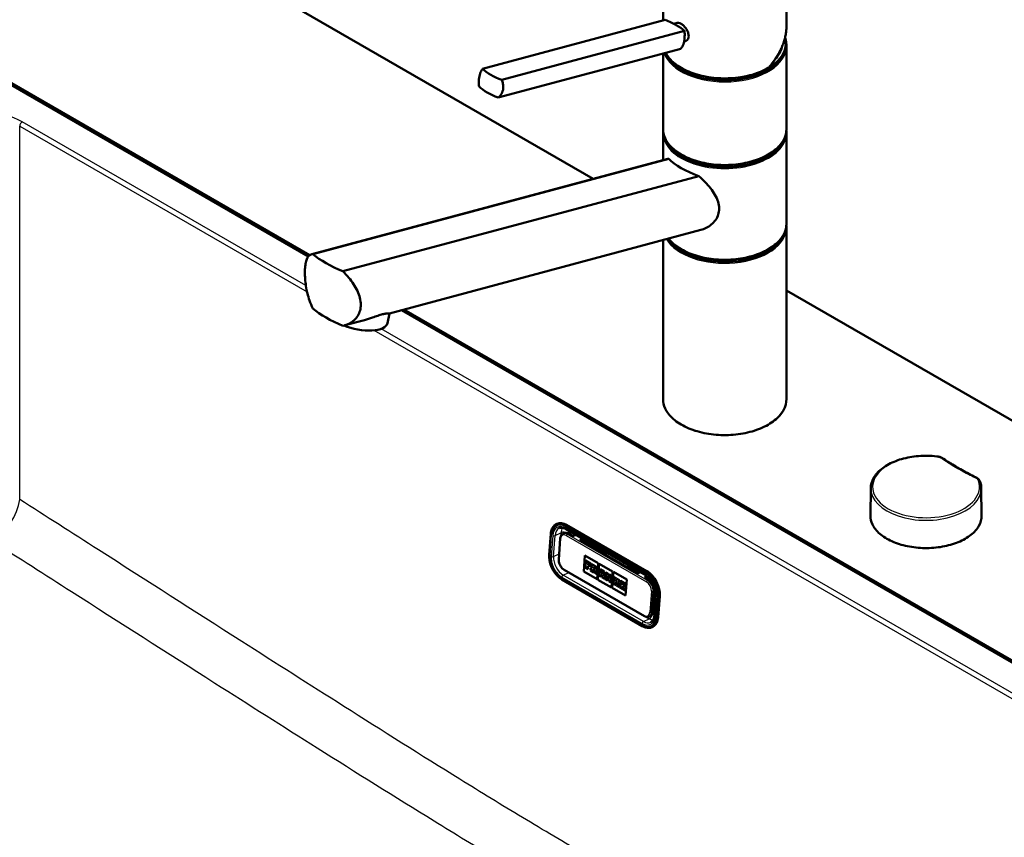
# Model space of a CAD drawing. Header units: millimetres. Extents: x 100 to 2000, y 93 to 2870.
# Tile 6 of 8: x 1158 to 1557, y 1591 to 1922. Entities that reach past the tile are written whole.
import ezdxf

# ---------------------------------------------------------------- set-up
doc = ezdxf.new("R2010")
doc.units = ezdxf.units.MM
doc.header["$LTSCALE"] = 10
doc.layers.add('Visible Edges(ISO)', color=7, linetype='Continuous', lineweight=50)
doc.layers.add('Visible Tangent Edges(ISO)', color=7, linetype='Continuous', lineweight=25)

msp = doc.modelspace()

# ---------------------------------------------------------------- linework, layer by layer
at = {"layer": 'Visible Edges(ISO)'}
for p, q in [((1141.5, 2001.34), (1390.65, 1857.5)), ((1418.95, 1921.64), (1418.95, 1936.54)), ((1468.95, 1919.5), (1468.95, 1936.54)), ((1345.9, 1902.06), (1419.86, 1921.88)), ((1423.39, 1920.31), (1424.72, 1920.67)), ((1353.64, 1897.59), (1427.61, 1917.41)), ((1352.18, 1890.43), (1426.14, 1910.25)), ((1427.46, 1913.12), (1427.98, 1913.26)), ((1468.7, 1911.64), (1468.7, 1912.45)), ((1468.95, 1877.75), (1468.95, 1911.23)), ((1418.95, 1877.75), (1418.95, 1908.33)), ((1275.34, 1826.09), (1154.94, 1895.6)), ((1155.29, 1896.21), (1275.89, 1826.59)), ((1418.95, 1865.08), (1418.95, 1876.12)), ((1468.95, 1839.38), (1468.95, 1876.12)), ((1420.9, 1865.6), (1276.73, 1826.97)), ((1421.28, 1865.67), (1277.18, 1827.06)), ((1289.32, 1820.05), (1433.42, 1858.66)), ((1434.27, 1836.8), (1308.15, 1803.01)), ((1468.95, 1768.34), (1468.95, 1837.74)), ((1418.95, 1768.34), (1418.95, 1832.7)), ((1468.95, 1812.29), (1848.61, 1593.09)), ((1307.34, 1799.02), (1308.16, 1803.01)), ((1666.18, 1600.44), (1313.04, 1804.32)), ((1314.01, 1804.58), (1666.53, 1601.05)), ((1298.05, 1800.3), (1290.1, 1798.17)), ((1503.08, 1732.18), (1502.96, 1721.03)), ((1547.84, 1732.18), (1547.96, 1721.03)), ((1375.73, 1717.63), (1375.98, 1717.75)), ((1379.55, 1715.64), (1412.08, 1696.86)), ((1412.44, 1698.54), (1379.91, 1717.32)), ((1372.87, 1705.15), (1373.49, 1713.64)), ((1377.33, 1711.85), (1376.71, 1703.36)), ((1378.44, 1713.75), (1378.94, 1713.99)), ((1382.42, 1712.78), (1380.66, 1713.8)), ((1383.57, 1713.32), (1382.42, 1712.78)), ((1385.25, 1711.15), (1386.4, 1711.69)), ((1408.59, 1697.67), (1385.25, 1711.15)), ((1386.71, 1711.51), (1385.56, 1710.97)), ((1386.3, 1711.32), (1394.67, 1706.49)), ((1386.83, 1698.45), (1387.3, 1704.93)), ((1386.84, 1698.45), (1387.31, 1704.93)), ((1387.3, 1704.93), (1392.74, 1701.79)), ((1387.51, 1702.85), (1387.47, 1702.3)), ((1387.51, 1702.85), (1387.52, 1702.86)), ((1389.63, 1701.63), (1387.51, 1702.85)), ((1389.64, 1701.63), (1387.52, 1702.86)), ((1378.9, 1699.12), (1411.42, 1680.34)), ((1387.36, 1700.72), (1387.31, 1700.13)), ((1387.31, 1700.13), (1388.66, 1699.35)), ((1387.56, 1700.61), (1387.36, 1700.72)), ((1387.56, 1700.6), (1387.36, 1700.72)), ((1387.36, 1700.72), (1387.36, 1700.72)), ((1387.47, 1702.3), (1387.68, 1702.18)), ((1387.68, 1702.18), (1387.56, 1700.6)), ((1388.5, 1700.06), (1388.54, 1700.62)), ((1388.5, 1700.06), (1388.54, 1700.61)), ((1388.71, 1699.95), (1388.5, 1700.06)), ((1388.7, 1699.94), (1388.5, 1700.06)), ((1388.5, 1700.06), (1388.5, 1700.06)), ((1388.54, 1700.62), (1388.98, 1700.36)), ((1388.57, 1701.09), (1388.61, 1701.64)), ((1389.02, 1700.83), (1388.57, 1701.09)), ((1388.57, 1701.09), (1388.58, 1701.09)), ((1388.58, 1701.09), (1388.62, 1701.64)), ((1389.02, 1700.83), (1388.58, 1701.09)), ((1388.61, 1701.64), (1389.1, 1701.36)), ((1388.66, 1699.35), (1388.71, 1699.95)), ((1388.66, 1699.35), (1388.7, 1699.94)), ((1388.66, 1699.35), (1388.66, 1699.35)), ((1388.7, 1699.94), (1388.71, 1699.95)), ((1388.98, 1700.36), (1389.02, 1700.83)), ((1388.98, 1700.36), (1388.99, 1700.36)), ((1388.99, 1700.36), (1389.02, 1700.83)), ((1389.02, 1700.83), (1389.02, 1700.83)), ((1389.1, 1701.36), (1389.08, 1701.09)), ((1389.08, 1701.09), (1389.57, 1700.8)), ((1389.57, 1700.8), (1389.63, 1701.63)), ((1389.57, 1700.8), (1389.58, 1700.8)), ((1389.58, 1700.8), (1389.64, 1701.63)), ((1389.66, 1699.39), (1389.62, 1698.79)), ((1389.62, 1698.79), (1390.92, 1698.04)), ((1389.63, 1701.63), (1389.64, 1701.63)), ((1389.9, 1699.25), (1389.66, 1699.39)), ((1389.66, 1699.39), (1389.67, 1699.39)), ((1389.9, 1699.26), (1389.67, 1699.39)), ((1389.82, 1701.52), (1389.78, 1700.97)), ((1389.78, 1700.97), (1390.02, 1700.83)), ((1391.68, 1700.44), (1389.82, 1701.52)), ((1389.82, 1701.52), (1389.83, 1701.52)), ((1391.69, 1700.45), (1389.83, 1701.52)), ((1390.02, 1700.83), (1389.9, 1699.25)), ((1390.76, 1698.75), (1390.8, 1699.32)), ((1390.76, 1698.75), (1390.77, 1698.76)), ((1390.97, 1698.63), (1390.76, 1698.75)), ((1390.77, 1698.76), (1390.81, 1699.32)), ((1390.97, 1698.64), (1390.77, 1698.76)), ((1390.8, 1699.32), (1391.1, 1699.15)), ((1390.83, 1699.72), (1390.87, 1700.34)), ((1391.09, 1699.56), (1390.83, 1699.72)), ((1390.83, 1699.72), (1390.84, 1699.72)), ((1390.84, 1699.72), (1390.88, 1700.33)), ((1391.1, 1699.57), (1390.84, 1699.72)), ((1390.87, 1700.34), (1391.14, 1700.19)), ((1390.92, 1698.04), (1390.97, 1698.63)), ((1390.93, 1698.05), (1390.97, 1698.64)), ((1390.97, 1698.63), (1390.97, 1698.64)), ((1391.1, 1699.15), (1391.45, 1697.74)), ((1392.08, 1697.99), (1391.85, 1698.88)), ((1392.09, 1698), (1391.86, 1698.88)), ((1392, 1698.91), (1392.01, 1698.92)), ((1392.74, 1701.79), (1392.27, 1695.31)), ((1392.6, 1695.12), (1393.07, 1701.6)), ((1392.6, 1695.12), (1393.07, 1701.6)), ((1393.07, 1701.6), (1398.51, 1698.46)), ((1393.62, 1698.75), (1393.09, 1697.41)), ((1393.48, 1699.41), (1393.44, 1698.86)), ((1393.44, 1698.86), (1393.62, 1698.75)), ((1395.15, 1698.45), (1393.48, 1699.41)), ((1395.14, 1698.45), (1393.48, 1699.41)), ((1393.48, 1699.41), (1393.48, 1699.41)), ((1405.16, 1700.43), (1409.32, 1698.03)), ((1410.55, 1676.35), (1378.02, 1695.13)), ((1392.27, 1695.31), (1386.83, 1698.45)), ((1386.83, 1698.45), (1386.84, 1698.45)), ((1392.27, 1695.32), (1386.84, 1698.45)), ((1390.92, 1698.04), (1390.93, 1698.05)), ((1391.45, 1697.74), (1392.24, 1697.28)), ((1392.08, 1697.99), (1392.09, 1698)), ((1392.29, 1697.87), (1392.08, 1697.99)), ((1392.29, 1697.88), (1392.09, 1698)), ((1392.24, 1697.28), (1392.29, 1697.87)), ((1392.24, 1697.28), (1392.25, 1697.28)), ((1392.25, 1697.28), (1392.29, 1697.88)), ((1392.29, 1697.87), (1392.29, 1697.88)), ((1398.03, 1691.98), (1392.6, 1695.12)), ((1398.04, 1691.99), (1392.6, 1695.12)), ((1392.6, 1695.12), (1392.6, 1695.12)), ((1392.94, 1697.5), (1392.89, 1696.9)), ((1392.89, 1696.9), (1393.88, 1696.33)), ((1393.09, 1697.41), (1392.94, 1697.5)), ((1393.09, 1697.41), (1392.94, 1697.5)), ((1392.94, 1697.5), (1392.94, 1697.5)), ((1393.71, 1697.05), (1393.8, 1697.28)), ((1393.93, 1696.93), (1393.71, 1697.05)), ((1393.71, 1697.05), (1393.72, 1697.05)), ((1393.72, 1697.05), (1393.8, 1697.28)), ((1393.93, 1696.93), (1393.72, 1697.05)), ((1393.8, 1697.28), (1394.36, 1696.95)), ((1393.88, 1696.33), (1393.93, 1696.93)), ((1393.88, 1696.33), (1393.89, 1696.34)), ((1393.89, 1696.34), (1393.93, 1696.93)), ((1393.92, 1697.66), (1394.19, 1698.45)), ((1393.92, 1697.66), (1393.93, 1697.67)), ((1394.31, 1697.44), (1393.92, 1697.66)), ((1393.93, 1697.67), (1394.19, 1698.44)), ((1394.31, 1697.45), (1393.93, 1697.67)), ((1393.93, 1696.93), (1393.93, 1696.93)), ((1394.17, 1696.78), (1394.13, 1696.19)), ((1394.13, 1696.19), (1395.37, 1695.48)), ((1394.17, 1696.78), (1394.18, 1696.79)), ((1394.4, 1696.65), (1394.17, 1696.78)), ((1394.4, 1696.66), (1394.18, 1696.79)), ((1394.19, 1698.45), (1394.31, 1697.44)), ((1394.36, 1696.95), (1394.4, 1696.65)), ((1395.21, 1696.19), (1394.92, 1698)), ((1394.92, 1698), (1395.1, 1697.9)), ((1395.21, 1696.19), (1394.93, 1698)), ((1395.1, 1697.9), (1395.14, 1698.45)), ((1395.1, 1697.9), (1395.11, 1697.9)), ((1395.11, 1697.9), (1395.15, 1698.45)), ((1395.14, 1698.45), (1395.15, 1698.45)), ((1395.42, 1696.07), (1395.21, 1696.19)), ((1395.41, 1696.07), (1395.21, 1696.19)), ((1395.21, 1696.19), (1395.21, 1696.19)), ((1395.37, 1695.48), (1395.42, 1696.07)), ((1395.37, 1695.48), (1395.41, 1696.07)), ((1395.37, 1695.48), (1395.37, 1695.48)), ((1395.41, 1696.07), (1395.42, 1696.07)), ((1395.58, 1695.97), (1395.54, 1695.38)), ((1395.54, 1695.38), (1396.46, 1694.84)), ((1395.8, 1695.84), (1395.58, 1695.97)), ((1395.58, 1695.97), (1395.59, 1695.97)), ((1395.8, 1695.85), (1395.59, 1695.97)), ((1395.74, 1698.1), (1395.7, 1697.55)), ((1395.7, 1697.55), (1395.92, 1697.43)), ((1396.78, 1697.51), (1395.74, 1698.11)), ((1395.74, 1698.1), (1395.74, 1698.11)), ((1396.77, 1697.51), (1395.74, 1698.1)), ((1395.92, 1697.43), (1395.8, 1695.84)), ((1396.32, 1695.54), (1396.39, 1696.59)), ((1396.32, 1695.54), (1396.33, 1695.55)), ((1396.5, 1695.44), (1396.32, 1695.54)), ((1396.33, 1695.55), (1396.4, 1696.57)), ((1396.51, 1695.44), (1396.33, 1695.55)), ((1396.39, 1696.59), (1397.09, 1694.48)), ((1396.46, 1694.84), (1396.5, 1695.44)), ((1396.46, 1694.84), (1396.47, 1694.85)), ((1396.47, 1694.85), (1396.51, 1695.44)), ((1396.5, 1695.44), (1396.51, 1695.44)), ((1397.38, 1695.66), (1396.77, 1697.51)), ((1396.77, 1697.51), (1396.78, 1697.51)), ((1397.38, 1695.68), (1396.78, 1697.51)), ((1397.3, 1697.2), (1397.26, 1696.65)), ((1397.26, 1696.65), (1397.45, 1696.54)), ((1398.21, 1696.68), (1397.3, 1697.2)), ((1397.3, 1697.2), (1397.31, 1697.2)), ((1398.21, 1696.68), (1397.31, 1697.2)), ((1397.45, 1696.54), (1397.38, 1695.66)), ((1397.76, 1694.1), (1397.92, 1696.27)), ((1397.76, 1694.1), (1397.92, 1696.27)), ((1397.92, 1696.27), (1398.17, 1696.13)), ((1398.51, 1698.46), (1398.03, 1691.98)), ((1398.17, 1696.13), (1398.21, 1696.68)), ((1398.17, 1696.13), (1398.21, 1696.68)), ((1398.17, 1696.13), (1398.17, 1696.13)), ((1398.21, 1696.68), (1398.21, 1696.68)), ((1398.36, 1691.79), (1398.83, 1698.27)), ((1398.37, 1691.79), (1398.84, 1698.27)), ((1398.86, 1696.3), (1398.82, 1695.75)), ((1398.82, 1695.75), (1399.05, 1695.62)), ((1398.83, 1698.27), (1404.27, 1695.13)), ((1400.12, 1695.58), (1398.86, 1696.31)), ((1398.86, 1696.3), (1398.86, 1696.31)), ((1400.11, 1695.58), (1398.86, 1696.3)), ((1399.05, 1695.62), (1398.94, 1694.03)), ((1399.85, 1694.54), (1399.9, 1695.13)), ((1400.39, 1694.85), (1399.85, 1694.54)), ((1399.86, 1694.54), (1399.9, 1695.13)), ((1399.9, 1695.13), (1400.07, 1695.03)), ((1400.07, 1695.03), (1400.11, 1695.58)), ((1400.07, 1695.03), (1400.08, 1695.03)), ((1400.08, 1695.03), (1400.12, 1695.58)), ((1400.11, 1695.58), (1400.12, 1695.58)), ((1400.29, 1695.48), (1400.25, 1694.93)), ((1400.25, 1694.93), (1400.39, 1694.85)), ((1401.35, 1694.87), (1400.29, 1695.48)), ((1401.35, 1694.87), (1400.29, 1695.48)), ((1400.29, 1695.48), (1400.29, 1695.48)), ((1401.31, 1694.32), (1401.35, 1694.87)), ((1401.31, 1694.32), (1401.35, 1694.87)), ((1401.35, 1694.87), (1401.35, 1694.87)), ((1401.7, 1694.66), (1401.66, 1694.11)), ((1403.8, 1693.46), (1401.7, 1694.67)), ((1401.7, 1694.66), (1401.7, 1694.67)), ((1403.79, 1693.46), (1401.7, 1694.66)), ((1404.27, 1695.13), (1403.8, 1688.65)), ((1408.59, 1697.67), (1409.73, 1698.22)), ((1412.53, 1696.57), (1411.42, 1696.04)), ((1413.18, 1695.02), (1411.42, 1696.04)), ((1411.73, 1695.86), (1412.8, 1696.37)), ((1412.46, 1696.21), (1413.72, 1695.49)), ((1397.09, 1694.48), (1397.76, 1694.1)), ((1397.76, 1694.1), (1397.76, 1694.1)), ((1403.8, 1688.65), (1398.36, 1691.79)), ((1398.36, 1691.79), (1398.37, 1691.79)), ((1403.8, 1688.66), (1398.37, 1691.79)), ((1398.7, 1694.17), (1398.66, 1693.58)), ((1398.66, 1693.58), (1399.91, 1692.85)), ((1398.94, 1694.03), (1398.7, 1694.17)), ((1398.7, 1694.17), (1398.71, 1694.17)), ((1398.94, 1694.04), (1398.71, 1694.17)), ((1399.78, 1693.55), (1399.83, 1694.21)), ((1399.78, 1693.55), (1399.79, 1693.55)), ((1399.96, 1693.44), (1399.78, 1693.55)), ((1399.79, 1693.55), (1399.83, 1694.19)), ((1399.96, 1693.45), (1399.79, 1693.55)), ((1399.83, 1694.21), (1400.27, 1693.26)), ((1399.91, 1692.85), (1399.96, 1693.44)), ((1399.91, 1692.85), (1399.92, 1692.85)), ((1399.92, 1692.85), (1399.96, 1693.45)), ((1399.96, 1693.44), (1399.96, 1693.45)), ((1400.13, 1693.34), (1400.09, 1692.75)), ((1400.09, 1692.75), (1401.3, 1692.05)), ((1400.13, 1693.34), (1400.14, 1693.35)), ((1400.27, 1693.26), (1400.13, 1693.34)), ((1400.27, 1693.27), (1400.14, 1693.35)), ((1400.59, 1694.11), (1401.12, 1694.42)), ((1400.59, 1694.1), (1401.12, 1694.42)), ((1401.2, 1692.74), (1400.59, 1694.11)), ((1400.59, 1694.1), (1400.59, 1694.11)), ((1401.19, 1692.73), (1400.59, 1694.1)), ((1401.12, 1694.42), (1401.31, 1694.32)), ((1401.19, 1692.73), (1401.2, 1692.74)), ((1401.34, 1692.65), (1401.19, 1692.73)), ((1401.35, 1692.65), (1401.2, 1692.74)), ((1401.3, 1692.06), (1401.35, 1692.65)), ((1401.3, 1692.05), (1401.34, 1692.65)), ((1401.3, 1692.05), (1401.3, 1692.06)), ((1401.31, 1694.32), (1401.31, 1694.32)), ((1401.34, 1692.65), (1401.35, 1692.65)), ((1401.54, 1692.53), (1401.5, 1691.94)), ((1401.5, 1691.94), (1403.59, 1690.73)), ((1401.76, 1692.4), (1401.54, 1692.53)), ((1401.54, 1692.53), (1401.55, 1692.53)), ((1401.76, 1692.41), (1401.55, 1692.53)), ((1401.66, 1694.11), (1401.87, 1693.99)), ((1401.87, 1693.99), (1401.76, 1692.4)), ((1402.65, 1691.89), (1402.69, 1692.45)), ((1403.14, 1691.61), (1402.65, 1691.89)), ((1402.65, 1691.89), (1402.66, 1691.89)), ((1402.66, 1691.89), (1402.7, 1692.44)), ((1403.14, 1691.61), (1402.66, 1691.89)), ((1402.69, 1692.45), (1403.14, 1692.19)), ((1402.72, 1692.92), (1402.77, 1693.47)), ((1402.72, 1692.92), (1402.73, 1692.92)), ((1403.17, 1692.66), (1402.72, 1692.92)), ((1402.73, 1692.92), (1402.77, 1693.47)), ((1403.18, 1692.66), (1402.73, 1692.92)), ((1402.77, 1693.47), (1403.25, 1693.19)), ((1403.14, 1692.19), (1403.18, 1692.66)), ((1403.14, 1692.19), (1403.17, 1692.66)), ((1403.14, 1692.19), (1403.14, 1692.19)), ((1403.16, 1691.88), (1403.14, 1691.61)), ((1403.66, 1691.6), (1403.16, 1691.89)), ((1403.16, 1691.88), (1403.16, 1691.89)), ((1403.65, 1691.6), (1403.16, 1691.88)), ((1403.17, 1692.66), (1403.18, 1692.66)), ((1403.25, 1693.19), (1403.23, 1692.91)), ((1403.23, 1692.91), (1403.73, 1692.63)), ((1403.59, 1690.73), (1403.65, 1691.6)), ((1403.59, 1690.73), (1403.6, 1690.73)), ((1403.6, 1690.73), (1403.66, 1691.6)), ((1403.65, 1691.6), (1403.66, 1691.6)), ((1403.73, 1692.63), (1403.79, 1693.46)), ((1403.73, 1692.63), (1403.74, 1692.63)), ((1403.74, 1692.63), (1403.8, 1693.46)), ((1403.79, 1693.46), (1403.8, 1693.46)), ((1414.83, 1682.13), (1415.44, 1690.62)), ((1415.27, 1688.32), (1415.97, 1687.99)), ((1416.06, 1689.1), (1415.44, 1680.61)), ((1416.99, 1679.99), (1417.6, 1688.48)), ((1415.13, 1686.26), (1415.82, 1685.86)), ((1413.36, 1680.16), (1413.86, 1680.4)), ((1414.52, 1675.92), (1414.77, 1676.04))]:
    msp.add_line(p, q, dxfattribs=at)
for centre, major_axis, ratio, start_param, end_param in [((1412.02, 1916.51), (-17.63, 3.61), 0.408248, 4.02767, 4.336863), ((1412.02, 1916.51), (-17.63, 3.61), 0.408248, 3.718476, 4.02767), ((1443.95, 1912.45), (24.75, 0), 0.57735, 3.695763, 6.447264), ((1443.95, 1911.64), (24.75, 0), 0.57735, 3.359293, 6.283185), ((1443.95, 1912.45), (23.25, 0), 0.57735, 5.784228, 6.161693), ((1443.95, 1911.64), (23, 0), 0.57735, 6.135657, 6.192728), ((1361.48, 1902.96), (17.63, -3.61), 0.408248, 3.718476, 4.336863), ((1360.02, 1895.81), (-17.63, 3.61), 0.408248, 0.576884, 1.19527), ((1443.95, 1876.53), (24.75, 0), 0.57735, 3.223499, 6.201279), ((1443.95, 1877.34), (-24.75, 0), 0.57735, 0.554171, 2.587422), ((1443.95, 1866.61), (24.93, -4.67), 0.410754, 3.65308, 4.354386), ((1443.95, 1838.15), (24.75, 0), 0.57735, 3.496917, 6.201279), ((1443.95, 1838.97), (-24.75, 0), 0.57735, 0.554171, 2.587422), ((1307.24, 1829.98), (-34.9, 6.53), 0.410754, 0.614244, 1.110036), ((1307.24, 1807.93), (34.9, -6.53), 0.410754, 3.755836, 4.251629), ((1295.58, 1801.43), (11.76, -2.41), 0.408248, 4.278356, 6.283185), ((1379.42, 1710.53), (-3.44, 7.22), 0.625473, 5.545399, 6.283185), ((1380.44, 1710.83), (-1.51, 3.16), 0.625473, 5.545399, 6.283185), ((1391.11, 1699.88), (0.157, -0.331), 0.625473, 5.545399, 8.686991), ((1391.12, 1699.88), (0.157, -0.331), 0.625473, 5.545399, 6.26615), ((1391.63, 1699.7), (0.376, -0.789), 0.625473, 5.998819, 8.686991), ((1391.64, 1699.71), (0.376, -0.789), 0.625473, 0, 2.403806), ((1405.73, 1698.76), (-0.86, 1.81), 0.625473, 0.0267, 0.510855), ((1402.88, 1700.8), (-1.5, 2.6), 0.57735, 3.994796, 4.298698), ((1402.81, 1700.76), (2, -3.46), 0.57735, 0.861286, 1.104427), ((1411.95, 1691.75), (-3.44, 7.22), 0.625473, 3.974602, 5.545399), ((1412.97, 1692.05), (-1.51, 3.16), 0.625473, 3.974602, 5.545399), ((1412.35, 1683.56), (1.51, -3.16), 0.625473, 0, 0.83301), ((1411.33, 1683.26), (3.44, -7.22), 0.625473, 0, 0.83301)]:
    msp.add_ellipse(centre, major_axis=major_axis, ratio=ratio, start_param=start_param, end_param=end_param, dxfattribs=at)
for points, knots in [([(1424.72, 1920.67), (1424.87, 1920.71), (1425.03, 1920.72), (1425.54, 1920.67), (1425.91, 1920.53), (1426.63, 1920.12), (1427.03, 1919.81), (1427.77, 1919.07), (1428.11, 1918.64), (1428.67, 1917.77), (1428.91, 1917.27), (1429.25, 1916.29), (1429.33, 1915.8), (1429.33, 1915.37)], [0.382112, 0.382112, 0.382112, 0.382112, 0.4669376, 0.4669376, 0.6201565, 0.6201565, 0.7733754, 0.7733754, 0.9265943, 0.9265943, 1.0834536, 1.0834536, 1.240313, 1.240313, 1.240313, 1.240313]), ([(1461.52, 1902.43), (1461.99, 1902.95), (1462.44, 1903.47), (1463.3, 1904.55), (1463.71, 1905.09), (1464.49, 1906.2), (1464.86, 1906.76), (1465.55, 1907.89), (1465.88, 1908.47), (1466.48, 1909.62), (1466.76, 1910.2), (1467.27, 1911.37), (1467.5, 1911.95), (1467.91, 1913.13), (1468.09, 1913.71), (1468.4, 1914.89), (1468.53, 1915.47), (1468.74, 1916.64), (1468.82, 1917.22), (1468.92, 1918.37), (1468.95, 1918.94), (1468.95, 1919.5)], [-1.5777627, -1.5777627, -1.5777627, -1.5777627, -1.4985263, -1.4985263, -1.4192898, -1.4192898, -1.3400533, -1.3400533, -1.2608169, -1.2608169, -1.1815804, -1.1815804, -1.102344, -1.102344, -1.0231075, -1.0231075, -0.9438711, -0.9438711, -0.8646346, -0.8646346, -0.7853982, -0.7853982, -0.7853982, -0.7853982]), ([(1426.14, 1910.25), (1426.37, 1910.49), (1426.58, 1910.78), (1427.08, 1911.71), (1427.32, 1912.44), (1427.48, 1913.21), (1427.63, 1913.98), (1427.73, 1914.88), (1427.72, 1916.34), (1427.68, 1916.88), (1427.61, 1917.41)], [-0.412375, -0.412375, -0.412375, -0.412375, -0.2583698, -0.2583698, 0, 0, 0, 0.2583698, 0.2583698, 0.412375, 0.412375, 0.412375, 0.412375]), ([(1429.33, 1915.37), (1429.33, 1914.95), (1429.25, 1914.54), (1428.92, 1913.86), (1428.67, 1913.59), (1428.26, 1913.35), (1428.13, 1913.3), (1427.98, 1913.26)], [1.240313, 1.240313, 1.240313, 1.240313, 1.394333, 1.394333, 1.5483531, 1.5483531, 1.6139305, 1.6139305, 1.6139305, 1.6139305]), ([(1461.5, 1902.41), (1459.59, 1901.31), (1457.38, 1900.4), (1452.58, 1899.02), (1450, 1898.56), (1444.71, 1898.14), (1442.01, 1898.18), (1436.77, 1898.74), (1434.23, 1899.27), (1429.55, 1900.77), (1427.42, 1901.75), (1423.77, 1904.05), (1422.26, 1905.38), (1420.71, 1907.41), (1420.33, 1908), (1420.02, 1908.61)], [3.142959, 3.142959, 3.142959, 3.142959, 3.466351, 3.466351, 3.789339, 3.789339, 4.111884, 4.111884, 4.434467, 4.434467, 4.757545, 4.757545, 5.080867, 5.080867, 5.209574, 5.209574, 5.209574, 5.209574]), ([(1344.43, 1894.91), (1344.36, 1895.43), (1344.32, 1895.98), (1344.31, 1897.43), (1344.41, 1898.33), (1344.56, 1899.1), (1344.72, 1899.87), (1344.96, 1900.61), (1345.46, 1901.53), (1345.67, 1901.83), (1345.9, 1902.06)], [-0.412375, -0.412375, -0.412375, -0.412375, -0.2583698, -0.2583698, 0, 0, 0, 0.2583698, 0.2583698, 0.412375, 0.412375, 0.412375, 0.412375]), ([(1461.5, 1902.41), (1461.52, 1902.43), (1461.54, 1902.45), (1461.55, 1902.5), (1461.56, 1902.52), (1461.56, 1902.56), (1461.55, 1902.58), (1461.55, 1902.61), (1461.55, 1902.61), (1461.55, 1902.61)], [-0.0398471, -0.0398471, -0.0398471, -0.0398471, -0.02111176, -0.02111176, -0.01056304, -0.01056304, 0, 0, 0.00032398, 0.00032398, 0.00032398, 0.00032398]), ([(1353.64, 1897.59), (1353.85, 1897.1), (1354.02, 1896.59), (1354.31, 1895.21), (1354.31, 1894.34), (1354, 1892.8), (1353.66, 1892.04), (1352.88, 1891.04), (1352.54, 1890.71), (1352.18, 1890.43)], [1.6537755, 1.6537755, 1.6537755, 1.6537755, 1.8077807, 1.8077807, 2.0661504, 2.0661504, 2.3245202, 2.3245202, 2.4785254, 2.4785254, 2.4785254, 2.4785254]), ([(1468.95, 1877.75), (1468.95, 1876.21), (1468.54, 1874.67), (1466.92, 1871.74), (1465.7, 1870.34), (1462.57, 1867.83), (1460.64, 1866.72), (1456.28, 1864.91), (1453.86, 1864.21), (1448.75, 1863.29), (1446.08, 1863.08), (1440.75, 1863.14), (1438.09, 1863.43), (1433.07, 1864.47), (1430.7, 1865.22), (1426.47, 1867.14), (1424.62, 1868.31), (1421.65, 1870.93), (1420.51, 1872.39), (1419.24, 1875.17), (1418.95, 1876.46), (1418.95, 1877.75)], [2.356194, 2.356194, 2.356194, 2.356194, 2.66401, 2.66401, 2.979968, 2.979968, 3.302733, 3.302733, 3.626023, 3.626023, 3.948741, 3.948741, 4.271241, 4.271241, 4.594024, 4.594024, 4.917374, 4.917374, 5.239732, 5.239732, 5.497787, 5.497787, 5.497787, 5.497787]), ([(1433.42, 1858.66), (1434.33, 1857.85), (1435.19, 1857.02), (1437.5, 1854.62), (1438.94, 1852.85), (1440.52, 1850.09), (1440.94, 1849.15), (1441.53, 1847.28), (1441.68, 1846.34), (1441.68, 1845.42)], [8.317582, 8.317582, 8.317582, 8.317582, 8.664161, 8.664161, 9.339921, 9.339921, 9.677802, 9.677802, 10.015682, 10.015682, 10.015682, 10.015682]), ([(1441.68, 1845.42), (1441.68, 1844.63), (1441.56, 1843.82), (1441.07, 1842.27), (1440.7, 1841.52), (1439.74, 1840.15), (1439.15, 1839.52), (1437.85, 1838.44), (1437.14, 1837.98), (1435.75, 1837.28), (1435.02, 1837.01), (1434.27, 1836.8)], [0, 0, 0, 0, 0.290813, 0.290813, 0.581627, 0.581627, 0.87244, 0.87244, 1.163253, 1.163253, 1.434099, 1.434099, 1.434099, 1.434099]), ([(1468.95, 1839.38), (1468.95, 1837.84), (1468.54, 1836.3), (1466.92, 1833.36), (1465.7, 1831.97), (1462.57, 1829.45), (1460.64, 1828.34), (1456.28, 1826.53), (1453.86, 1825.83), (1448.75, 1824.92), (1446.08, 1824.7), (1440.75, 1824.77), (1438.09, 1825.05), (1433.07, 1826.09), (1430.7, 1826.85), (1426.47, 1828.77), (1424.62, 1829.93), (1422.39, 1831.89), (1421.74, 1832.58), (1421.19, 1833.3)], [2.356194, 2.356194, 2.356194, 2.356194, 2.66401, 2.66401, 2.979968, 2.979968, 3.302733, 3.302733, 3.626023, 3.626023, 3.948741, 3.948741, 4.271241, 4.271241, 4.594024, 4.594024, 4.917374, 4.917374, 5.077482, 5.077482, 5.077482, 5.077482]), ([(1277.18, 1805.01), (1276.62, 1806.05), (1276.15, 1807.15), (1275.44, 1809.16), (1275.16, 1810.12), (1274.68, 1812.1), (1274.49, 1813.11), (1274.19, 1815.09), (1274.09, 1816.07), (1273.95, 1817.93), (1273.92, 1818.8), (1273.92, 1820.47), (1273.96, 1821.3), (1274.11, 1822.82), (1274.23, 1823.5), (1274.71, 1825.29), (1275.22, 1826.12), (1276.24, 1826.83), (1276.67, 1827), (1277.18, 1827.06)], [3.250189, 3.250189, 3.250189, 3.250189, 3.606455, 3.606455, 3.897837, 3.897837, 4.18922, 4.18922, 4.480602, 4.480602, 4.771985, 4.771985, 5.094237, 5.094237, 5.41649, 5.41649, 6.060995, 6.060995, 6.40245, 6.40245, 6.40245, 6.40245]), ([(1289.32, 1820.05), (1290.17, 1819.2), (1290.98, 1818.33), (1293.05, 1815.83), (1294.3, 1813.98), (1295.62, 1811.15), (1295.96, 1810.2), (1296.43, 1808.33), (1296.55, 1807.4), (1296.55, 1806.53), (1296.55, 1805.73), (1296.45, 1804.93), (1296.04, 1803.4), (1295.72, 1802.66), (1294.9, 1801.32), (1294.4, 1800.71), (1293.25, 1799.67), (1292.62, 1799.24), (1291.16, 1798.48), (1290.26, 1798.17), (1289.32, 1798)], [-1.630466, -1.630466, -1.630466, -1.630466, -1.289011, -1.289011, -0.644505, -0.644505, -0.322253, -0.322253, 0, 0, 0, 0.291382, 0.291382, 0.582765, 0.582765, 0.874147, 0.874147, 1.16553, 1.16553, 1.521796, 1.521796, 1.521796, 1.521796]), ([(1298.05, 1800.31), (1299.14, 1800.6), (1300.24, 1800.95), (1302.04, 1801.57), (1302.78, 1801.83), (1304.14, 1802.28), (1304.77, 1802.48), (1305.32, 1802.63), (1305.86, 1802.77), (1306.34, 1802.87), (1307.13, 1802.99), (1307.44, 1803.01), (1307.97, 1803.02), (1308.13, 1803.01), (1308.15, 1803.01)], [-0.807034, -0.807034, -0.807034, -0.807034, -0.481393, -0.481393, -0.240697, -0.240697, 0, 0, 0, 0.240697, 0.240697, 0.481393, 0.481393, 0.807034, 0.807034, 0.807034, 0.807034]), ([(1468.95, 1768.34), (1468.95, 1766.8), (1468.54, 1765.26), (1466.92, 1762.33), (1465.7, 1760.93), (1462.57, 1758.42), (1460.64, 1757.31), (1456.28, 1755.5), (1453.86, 1754.8), (1448.75, 1753.88), (1446.08, 1753.67), (1440.75, 1753.73), (1438.09, 1754.02), (1433.07, 1755.06), (1430.7, 1755.81), (1426.47, 1757.73), (1424.62, 1758.9), (1421.65, 1761.52), (1420.51, 1762.98), (1419.24, 1765.76), (1418.95, 1767.05), (1418.95, 1768.34)], [2.356194, 2.356194, 2.356194, 2.356194, 2.66401, 2.66401, 2.979968, 2.979968, 3.302733, 3.302733, 3.626023, 3.626023, 3.948741, 3.948741, 4.271241, 4.271241, 4.594024, 4.594024, 4.917374, 4.917374, 5.239732, 5.239732, 5.497787, 5.497787, 5.497787, 5.497787]), ([(1503.08, 1732.18), (1503.1, 1733.56), (1503.48, 1734.94), (1504.92, 1737.57), (1506.01, 1738.82), (1508.8, 1741.08), (1510.53, 1742.09), (1514.44, 1743.72), (1516.62, 1744.35), (1521.19, 1745.17), (1523.59, 1745.37), (1527.25, 1745.32), (1528.52, 1745.24), (1529.77, 1745.09)], [0.791569, 0.791569, 0.791569, 0.791569, 1.091812, 1.091812, 1.404834, 1.404834, 1.729316, 1.729316, 2.054863, 2.054863, 2.379459, 2.379459, 2.552596, 2.552596, 2.552596, 2.552596]), ([(1529.77, 1745.09), (1529.98, 1745.07), (1530.18, 1745.04), (1530.59, 1744.95), (1530.79, 1744.91), (1531.18, 1744.79), (1531.37, 1744.73), (1531.73, 1744.58), (1531.91, 1744.5), (1532.24, 1744.32), (1532.4, 1744.23), (1532.55, 1744.12)], [0, 0, 0, 0, 0.0576108, 0.0576108, 0.1152216, 0.1152216, 0.1728324, 0.1728324, 0.2304431, 0.2304431, 0.2880539, 0.2880539, 0.2880539, 0.2880539]), ([(1545.55, 1736.62), (1544.6, 1737.07), (1543.67, 1737.54), (1541.84, 1738.48), (1540.94, 1738.96), (1539.18, 1739.95), (1538.31, 1740.45), (1536.61, 1741.47), (1535.77, 1741.99), (1534.14, 1743.04), (1533.33, 1743.58), (1532.55, 1744.12)], [6.1910957, 6.1910957, 6.1910957, 6.1910957, 6.2279315, 6.2279315, 6.2647674, 6.2647674, 6.3016032, 6.3016032, 6.3384391, 6.3384391, 6.3752749, 6.3752749, 6.3752749, 6.3752749]), ([(1545.55, 1736.62), (1545.72, 1736.54), (1545.89, 1736.45), (1546.2, 1736.25), (1546.35, 1736.14), (1546.62, 1735.91), (1546.75, 1735.79), (1546.98, 1735.53), (1547.08, 1735.39), (1547.26, 1735.1), (1547.33, 1734.94), (1547.39, 1734.78)], [0, 0, 0, 0, 0.0576108, 0.0576108, 0.1152216, 0.1152216, 0.1728324, 0.1728324, 0.2304431, 0.2304431, 0.2880539, 0.2880539, 0.2880539, 0.2880539]), ([(1547.39, 1734.78), (1547.44, 1734.61), (1547.5, 1734.44), (1547.59, 1734.1), (1547.63, 1733.92), (1547.71, 1733.58), (1547.74, 1733.4), (1547.79, 1733.06), (1547.81, 1732.88), (1547.83, 1732.53), (1547.84, 1732.36), (1547.84, 1732.18)], [3.7305891, 3.7305891, 3.7305891, 3.7305891, 3.7686352, 3.7686352, 3.8066814, 3.8066814, 3.8447276, 3.8447276, 3.8827738, 3.8827738, 3.92082, 3.92082, 3.92082, 3.92082]), ([(1547.96, 1721.03), (1547.98, 1719.65), (1547.61, 1718.26), (1546.14, 1715.62), (1545.03, 1714.37), (1542.2, 1712.13), (1540.47, 1711.14), (1536.56, 1709.53), (1534.38, 1708.91), (1529.79, 1708.09), (1527.38, 1707.89), (1522.58, 1707.95), (1520.19, 1708.21), (1515.67, 1709.14), (1513.54, 1709.81), (1509.75, 1711.52), (1508.09, 1712.55), (1505.42, 1714.87), (1504.41, 1716.15), (1503.22, 1718.65), (1502.95, 1719.84), (1502.96, 1721.03)], [3.92082, 3.92082, 3.92082, 3.92082, 4.238008, 4.238008, 4.557157, 4.557157, 4.877795, 4.877795, 5.19852, 5.19852, 5.519117, 5.519117, 5.839667, 5.839667, 6.160278, 6.160278, 6.481018, 6.481018, 6.801576, 6.801576, 7.074754, 7.074754, 7.074754, 7.074754]), ([(1373.49, 1713.64), (1373.51, 1714.02), (1373.57, 1714.38), (1373.73, 1715.07), (1373.83, 1715.39), (1374.09, 1715.99), (1374.25, 1716.27), (1374.6, 1716.76), (1374.8, 1716.98), (1375.24, 1717.36), (1375.48, 1717.51), (1375.73, 1717.63)], [0, 0, 0, 0, 0.1666019, 0.1666019, 0.3332039, 0.3332039, 0.4998058, 0.4998058, 0.6664078, 0.6664078, 0.8330097, 0.8330097, 0.8330097, 0.8330097]), ([(1376.91, 1715.98), (1377.04, 1716.04), (1377.19, 1716.09), (1377.49, 1716.16), (1377.66, 1716.17), (1378, 1716.17), (1378.18, 1716.15), (1378.55, 1716.08), (1378.75, 1716.02), (1379.14, 1715.86), (1379.35, 1715.76), (1379.55, 1715.64)], [0.8330097, 0.8330097, 0.8330097, 0.8330097, 0.980567, 0.980567, 1.1281244, 1.1281244, 1.2756817, 1.2756817, 1.423239, 1.423239, 1.5707963, 1.5707963, 1.5707963, 1.5707963]), ([(1378.44, 1713.75), (1378.31, 1713.69), (1378.18, 1713.61), (1377.96, 1713.41), (1377.85, 1713.3), (1377.68, 1713.06), (1377.61, 1712.92), (1377.48, 1712.64), (1377.43, 1712.49), (1377.36, 1712.18), (1377.34, 1712.02), (1377.33, 1711.85)], [2.3085829, 2.3085829, 2.3085829, 2.3085829, 2.4751849, 2.4751849, 2.6417868, 2.6417868, 2.8083888, 2.8083888, 2.9749907, 2.9749907, 3.1415927, 3.1415927, 3.1415927, 3.1415927]), ([(1378.02, 1695.13), (1377.43, 1695.47), (1376.84, 1695.92), (1375.75, 1697.01), (1375.24, 1697.65), (1374.35, 1699.03), (1373.96, 1699.78), (1373.35, 1701.32), (1373.13, 1702.12), (1372.86, 1703.68), (1372.82, 1704.44), (1372.87, 1705.15)], [4.712389, 4.712389, 4.712389, 4.712389, 5.026548, 5.026548, 5.340708, 5.340708, 5.654867, 5.654867, 5.969026, 5.969026, 6.283185, 6.283185, 6.283185, 6.283185]), ([(1376.71, 1703.36), (1376.69, 1703.05), (1376.71, 1702.73), (1376.82, 1702.07), (1376.91, 1701.74), (1377.17, 1701.09), (1377.33, 1700.78), (1377.7, 1700.2), (1377.91, 1699.94), (1378.38, 1699.47), (1378.63, 1699.28), (1378.9, 1699.12)], [3.141593, 3.141593, 3.141593, 3.141593, 3.455752, 3.455752, 3.769911, 3.769911, 4.08407, 4.08407, 4.39823, 4.39823, 4.712389, 4.712389, 4.712389, 4.712389]), ([(1395.87, 1705.02), (1395.83, 1705.11), (1395.78, 1705.21), (1395.62, 1705.5), (1395.5, 1705.68), (1395.25, 1706), (1395.12, 1706.13), (1394.88, 1706.35), (1394.77, 1706.43), (1394.67, 1706.49), (1394.67, 1706.49), (1394.67, 1706.49)], [3.844746, 3.844746, 3.844746, 3.844746, 3.9685603, 3.9685603, 4.2243746, 4.2243746, 4.4737795, 4.4737795, 4.7112197, 4.7112197, 4.712389, 4.712389, 4.712389, 4.712389]), ([(1404.83, 1700.55), (1404.83, 1700.55), (1404.83, 1700.55), (1404.84, 1700.55), (1404.85, 1700.55), (1404.91, 1700.54), (1404.95, 1700.53), (1405.04, 1700.49), (1405.09, 1700.47), (1405.16, 1700.43)], [1.0741745, 1.0741745, 1.0741745, 1.0741745, 1.1281244, 1.1281244, 1.2756817, 1.2756817, 1.423239, 1.423239, 1.5707963, 1.5707963, 1.5707963, 1.5707963]), ([(1412.08, 1696.86), (1412.5, 1696.62), (1412.93, 1696.29), (1413.75, 1695.49), (1414.13, 1695.02), (1414.83, 1693.98), (1415.13, 1693.41), (1415.62, 1692.23), (1415.8, 1691.62), (1416.04, 1690.43), (1416.09, 1689.86), (1416.06, 1689.25), (1416.06, 1689.17), (1416.06, 1689.1)], [1.570796, 1.570796, 1.570796, 1.570796, 1.87489, 1.87489, 2.179173, 2.179173, 2.48542, 2.48542, 2.792121, 2.792121, 3.097411, 3.097411, 3.141593, 3.141593, 3.141593, 3.141593]), ([(1411.42, 1680.34), (1411.55, 1680.27), (1411.67, 1680.21), (1411.93, 1680.11), (1412.06, 1680.07), (1412.33, 1680.01), (1412.46, 1680), (1412.73, 1680), (1412.86, 1680.01), (1413.12, 1680.07), (1413.24, 1680.11), (1413.36, 1680.16)], [4.712389, 4.712389, 4.712389, 4.712389, 4.8599463, 4.8599463, 5.0075036, 5.0075036, 5.1550609, 5.1550609, 5.3026183, 5.3026183, 5.4501756, 5.4501756, 5.4501756, 5.4501756]), ([(1415.44, 1680.61), (1415.42, 1680.33), (1415.38, 1680.06), (1415.26, 1679.56), (1415.19, 1679.33), (1415.01, 1678.92), (1414.91, 1678.73), (1414.67, 1678.41), (1414.55, 1678.27), (1414.28, 1678.04), (1414.13, 1677.95), (1413.98, 1677.88)], [3.1415927, 3.1415927, 3.1415927, 3.1415927, 3.3081946, 3.3081946, 3.4747965, 3.4747965, 3.6413985, 3.6413985, 3.8080004, 3.8080004, 3.9746024, 3.9746024, 3.9746024, 3.9746024]), ([(1414.52, 1675.92), (1414.3, 1675.81), (1414.06, 1675.73), (1413.56, 1675.62), (1413.3, 1675.6), (1412.77, 1675.6), (1412.5, 1675.63), (1411.95, 1675.75), (1411.67, 1675.83), (1411.11, 1676.05), (1410.83, 1676.19), (1410.55, 1676.35)], [3.9746024, 3.9746024, 3.9746024, 3.9746024, 4.1221597, 4.1221597, 4.269717, 4.269717, 4.4172743, 4.4172743, 4.5648317, 4.5648317, 4.712389, 4.712389, 4.712389, 4.712389])]:
    msp.add_open_spline(points, degree=3, knots=knots, dxfattribs=at)
for points in [[(1468.62, 1913.62), (1468.84, 1912.83), (1468.95, 1912.03), (1468.95, 1911.23)], [(1418.95, 1876.12), (1418.95, 1876.39), (1418.96, 1876.66), (1418.99, 1876.94)], [(1468.91, 1876.94), (1468.94, 1876.66), (1468.95, 1876.39), (1468.95, 1876.12)], [(1420.9, 1865.6), (1421.02, 1865.63), (1421.14, 1865.66), (1421.28, 1865.67)], [(1468.91, 1838.56), (1468.94, 1838.29), (1468.95, 1838.02), (1468.95, 1837.74)]]:
    msp.add_open_spline(points, degree=3, dxfattribs=at)
at = {"layer": 'Visible Tangent Edges(ISO)'}
for p, q in [((1158.42, 1727.64), (1158.42, 1878.9)), ((1158.42, 1878.9), (1274.78, 1811.73)), ((1274.31, 1814.34), (1159.48, 1880.63)), ((1301.77, 1796.14), (1639.19, 1601.33)), ((1640.25, 1603.06), (1304.77, 1796.75)), ((1411.94, 1697.24), (1379.41, 1716.01)), ((1379.45, 1716.54), (1411.97, 1697.76)), ((1379.51, 1716.85), (1379.6, 1717.12)), ((1412.04, 1698.08), (1379.51, 1716.85)), ((1379.6, 1717.12), (1412.12, 1698.34)), ((1379.67, 1717.2), (1379.91, 1717.32)), ((1412.19, 1698.42), (1379.67, 1717.2)), ((1372.88, 1705.13), (1373.5, 1713.62)), ((1373.62, 1713.48), (1373, 1704.99)), ((1373.2, 1704.83), (1373.82, 1713.32)), ((1373.5, 1713.62), (1373.62, 1713.48)), ((1374.26, 1713.06), (1373.64, 1704.57)), ((1374.63, 1704.52), (1375.25, 1713.01)), ((1375.25, 1713.01), (1377.57, 1714.12)), ((1376.86, 1703.16), (1377.47, 1711.65)), ((1377.57, 1714.12), (1377.46, 1712.55)), ((1379.78, 1712.97), (1412.31, 1694.19)), ((1380.16, 1713.57), (1380.66, 1713.8)), ((1412.69, 1694.79), (1380.16, 1713.57)), ((1380.39, 1713.94), (1380.39, 1713.97)), ((1372.88, 1705.13), (1373, 1704.99)), ((1374.63, 1704.52), (1376.87, 1705.59)), ((1411.32, 1680.61), (1378.79, 1699.39)), ((1391.09, 1699.56), (1391.1, 1699.57)), ((1391.68, 1700.44), (1391.69, 1700.45)), ((1410.45, 1676.84), (1377.93, 1695.62)), ((1378, 1695.15), (1377.95, 1695.35)), ((1377.95, 1695.35), (1410.48, 1676.57)), ((1377.97, 1696.15), (1410.49, 1677.37)), ((1410.53, 1676.37), (1378, 1695.15)), ((1378.5, 1696.98), (1380.75, 1698.05)), ((1411.03, 1678.2), (1378.5, 1696.98)), ((1412.12, 1698.34), (1412.04, 1698.08)), ((1412.19, 1698.42), (1412.44, 1698.54)), ((1412.69, 1694.79), (1413.18, 1695.02)), ((1414.24, 1690.42), (1413.63, 1681.93)), ((1414.33, 1681.9), (1414.95, 1690.39)), ((1414.95, 1690.39), (1415.44, 1690.62)), ((1415.64, 1680.32), (1416.26, 1688.81)), ((1416.7, 1688.56), (1416.08, 1680.07)), ((1416.37, 1679.95), (1416.99, 1688.44)), ((1417.24, 1688.36), (1416.63, 1679.87)), ((1416.74, 1679.88), (1417.36, 1688.37)), ((1417.24, 1688.36), (1416.99, 1688.44)), ((1417.36, 1688.37), (1417.6, 1688.48)), ((1414.94, 1683.76), (1415.39, 1683.51)), ((1411.03, 1678.2), (1413.35, 1679.31)), ((1411.98, 1680.1), (1413.35, 1679.31)), ((1414.33, 1681.9), (1414.83, 1682.13)), ((1414.89, 1681.67), (1414.77, 1681.74)), ((1416.63, 1679.87), (1416.37, 1679.95)), ((1416.74, 1679.88), (1416.99, 1679.99)), ((1410.53, 1676.37), (1410.48, 1676.57))]:
    msp.add_line(p, q, dxfattribs=at)
for centre, major_axis, ratio, start_param, end_param in [((1443.95, 1912.9), (22.58, 14.98), 0.715908, 5.049946, 5.839869), ((1443.95, 1911.23), (-25, 0), 0.57735, 0.193566, 3.141593), ((1443.95, 1912.86), (-25, 0), 0.57735, 0.298091, 2.35167), ((1144.33, 1871.75), (-21.5, 0), 0.581753, 3.930789, 5.493989), ((1159.48, 1879.41), (-0.75, -1.3), 0.57735, 3.926991, 5.410521), ((1443.95, 1877.75), (25, 0), 0.57735, 3.141593, 6.283185), ((1443.95, 1876.12), (-25, 0), 0.57735, 0, 3.141593), ((1443.95, 1839.38), (25, 0), 0.57735, 3.574759, 6.283185), ((1443.95, 1837.74), (-25, 0), 0.57735, 0.330355, 3.141593), ((1443.95, 1768.34), (25, 0), 0.57735, 3.141593, 6.283185), ((1525.46, 1732.71), (21.63, 0), 0.57735, 1.374395, 6.479587), ((1529.68, 1744.35), (0.086, 0.745), 0.159332, 0, 0.62466), ((1532.12, 1743.51), (0.428, 0.616), 0.627997, 0, 0.835884), ((1609.61, 1781.29), (100.74, 0), 0.57735, 3.834901, 4.01908), ((1545.22, 1735.94), (0.324, 0.676), 0.521811, 0, 0.743405), ((1546.68, 1734.54), (0.709, 0.244), 0.8008, 0, 1.301527), ((1525.46, 1732.1), (-22.38, 0), 0.57735, 6.277014, 9.430949), ((1147.85, 1722.61), (-8.1, -12.63), 0.549924, 0.825035, 2.295228), ((1379.04, 1710.35), (-3.3, 6.92), 0.625473, 5.545399, 7.116195), ((1525.46, 1720.95), (22.5, 0), 0.57735, 3.135422, 6.289356), ((1379.11, 1710.38), (-3.41, 7.16), 0.625473, 5.545399, 7.116195), ((1379, 1710.33), (-3.15, 6.61), 0.625473, 5.545399, 7.116195), ((1379, 1710.33), (-2.88, 6.05), 0.625473, 5.545399, 7.116195), ((1379.49, 1710.56), (-2.58, 5.42), 0.625473, 0, 0.83301), ((1379.17, 1710.41), (-3.44, 7.22), 0.625473, 5.545399, 6.283185), ((1381.81, 1711.67), (-2.58, 5.42), 0.625473, 0.367316, 0.83301), ((1379.9, 1716.25), (-0.35, -0.606), 0.57735, 5.410521, 6.283185), ((1380.15, 1716.88), (0.5, 0.866), 0.57735, 1.919862, 2.268928), ((1379.66, 1717.12), (0.05, 0.0866), 0.57735, 0.698132, 1.919862), ((1383.22, 1712.34), (-1.72, 3.61), 0.625473, 0.491673, 0.83301), ((1373.59, 1713.64), (-0.0997, 0.0072), 0.524834, 0, 0.476319), ((1374.52, 1713.65), (-0.997, 0.072), 0.524834, 0.476319, 0.825385), ((1374.75, 1713.3), (-0.698, 0.051), 0.524834, 0.825385, 2.396181), ((1377.83, 1711.82), (-0.499, 0.036), 0.524834, 0, 0.825385), ((1379.6, 1710.43), (-1.29, 2.71), 0.625473, 5.545399, 7.116195), ((1378.98, 1713.3), (1.99, -0.14), 0.524834, 0.825385, 2.396181), ((1379.95, 1710.59), (-1.51, 3.16), 0.625473, 5.545399, 6.283185), ((1380.13, 1713.14), (-0.25, -0.433), 0.57735, 3.839724, 5.410521), ((1382.81, 1711.7), (-1.12, 2.35), 0.625473, 5.997319, 6.731474), ((1384.09, 1714.44), (-0.8, -1.39), 0.57735, 5.587719, 6.12999), ((1395.47, 1707.87), (-0.8, -1.39), 0.57735, 5.587719, 6.283185), ((1378.42, 1701.86), (3.3, -6.92), 0.625473, 3.974602, 5.545399), ((1378.49, 1701.89), (-3.41, 7.16), 0.625473, 0.83301, 2.403806), ((1372.97, 1705.15), (-0.0997, 0.0072), 0.524834, 0, 0.476319), ((1373.91, 1705.16), (0.997, -0.072), 0.524834, 3.617912, 3.966977), ((1378.38, 1701.84), (-3.15, 6.61), 0.625473, 0.83301, 2.403806), ((1378.38, 1701.84), (2.88, -6.05), 0.625473, 3.974602, 5.545399), ((1374.13, 1704.81), (-0.698, 0.051), 0.524834, 0.825385, 2.396181), ((1378.87, 1702.07), (-2.58, 5.42), 0.625473, 0.83301, 2.403806), ((1377.21, 1703.33), (-0.499, 0.036), 0.524834, 0, 0.825385), ((1378.98, 1701.94), (-1.29, 2.71), 0.625473, 0.83301, 2.403806), ((1394.12, 1704.28), (-1.55, 3.25), 0.625473, 4.555564, 5.162261), ((1379.15, 1699.56), (-0.25, -0.433), 0.57735, 5.410521, 6.283185), ((1404.61, 1698.22), (-1.55, 3.25), 0.625473, 5.928536, 6.535233), ((1405.96, 1701.82), (-0.8, -1.39), 0.57735, 5.587719, 6.283185), ((1402.81, 1700.76), (3.38, -5.85), 0.57735, 0.830341, 0.972349), ((1403.17, 1700.96), (-3.63, 6.28), 0.57735, 3.899851, 4.031259), ((1378.63, 1695.95), (0.5, 0.866), 0.57735, 2.268928, 2.617994), ((1378.46, 1696.38), (0.35, 0.606), 0.57735, 0.698132, 2.268928), ((1378.07, 1695.21), (-0.05, -0.0866), 0.57735, 5.759587, 6.283185), ((1412.43, 1697.47), (-0.35, -0.606), 0.57735, 5.410521, 6.283185), ((1411.52, 1691.55), (-2.88, 6.05), 0.625473, 3.974602, 5.545399), ((1412.68, 1698.1), (0.5, 0.866), 0.57735, 1.919862, 2.268928), ((1411.52, 1691.55), (3.15, -6.61), 0.625473, 0.83301, 2.403806), ((1411.56, 1691.57), (-3.3, 6.92), 0.625473, 3.974602, 5.545399), ((1412.19, 1698.34), (0.05, 0.0866), 0.57735, 0.698132, 1.919862), ((1411.63, 1691.6), (3.41, -7.16), 0.625473, 0.83301, 2.403806), ((1411.7, 1691.63), (-3.44, 7.22), 0.625473, 3.974602, 5.545399), ((1412.66, 1694.36), (0.25, 0.433), 0.57735, 0.698132, 2.268928), ((1412.47, 1691.81), (-1.51, 3.16), 0.625473, 3.974602, 5.545399), ((1412.12, 1691.65), (1.29, -2.71), 0.625473, 0.83301, 2.403806), ((1414.6, 1690.59), (0.499, -0.036), 0.524834, 3.966977, 5.537774), ((1416.75, 1689.05), (-0.698, 0.051), 0.524834, 0, 0.825385), ((1417.41, 1688.89), (0.997, -0.072), 0.524834, 3.966977, 4.316043), ((1417.29, 1688.41), (0.0997, -0.0072), 0.524834, 4.316043, 5.537774), ((1416.51, 1684.05), (0.8, 1.39), 0.57735, 1.560732, 2.268928), ((1415.55, 1685.72), (1.12, -2.35), 0.625473, 5.545399, 5.68242), ((1410.91, 1683.06), (3.15, -6.61), 0.625473, 5.545399, 7.116195), ((1410.95, 1683.08), (3.3, -6.92), 0.625473, 5.545399, 7.116195), ((1410.91, 1683.06), (2.88, -6.05), 0.625473, 5.545399, 7.116195), ((1411.02, 1683.11), (3.41, -7.16), 0.625473, 5.545399, 7.116195), ((1411.67, 1680.78), (-0.25, -0.433), 0.57735, 5.410521, 6.283185), ((1411.51, 1683.16), (1.29, -2.71), 0.625473, 5.545399, 7.116195), ((1413.48, 1681), (-1, -1.73), 0.57735, 0.698132, 2.268928), ((1413.72, 1684.4), (2.58, -5.42), 0.625473, 5.545399, 5.915869), ((1411.86, 1683.32), (1.51, -3.16), 0.625473, 0, 0.83301), ((1413.98, 1682.1), (0.499, -0.036), 0.524834, 3.966977, 5.537774), ((1411.08, 1683.14), (3.44, -7.22), 0.625473, 0, 0.83301), ((1415.13, 1685.07), (-1.72, 3.61), 0.625473, 2.403806, 2.619254), ((1416.14, 1680.56), (-0.698, 0.051), 0.524834, 0, 0.825385), ((1416.79, 1680.4), (-0.997, 0.072), 0.524834, 0.825385, 1.174451), ((1416.67, 1679.92), (0.0997, -0.0072), 0.524834, 4.316043, 5.537774), ((1411.16, 1677.18), (0.5, 0.866), 0.57735, 2.268928, 2.617994), ((1410.99, 1677.6), (0.35, 0.606), 0.57735, 0.698132, 2.268928), ((1410.6, 1676.44), (-0.05, -0.0866), 0.57735, 5.759587, 6.283185), ((1411.4, 1683.29), (2.58, -5.42), 0.625473, 5.545399, 6.283185)]:
    msp.add_ellipse(centre, major_axis=major_axis, ratio=ratio, start_param=start_param, end_param=end_param, dxfattribs=at)
for points, knots in [([(1529.68, 1744.96), (1529.92, 1744.93), (1530.15, 1744.89), (1530.6, 1744.79), (1530.82, 1744.73), (1531.03, 1744.66), (1531.23, 1744.59), (1531.43, 1744.51), (1531.8, 1744.33), (1531.97, 1744.23), (1532.12, 1744.12)], [0, 0, 0, 0, 0.0720135, 0.0720135, 0.144027, 0.144027, 0.144027, 0.2160404, 0.2160404, 0.2880539, 0.2880539, 0.2880539, 0.2880539]), ([(1545.22, 1736.56), (1545.59, 1736.38), (1545.92, 1736.16), (1546.41, 1735.69), (1546.58, 1735.42), (1546.68, 1735.15)], [0, 0, 0, 0, 0.1440268, 0.1440268, 0.2880539, 0.2880539, 0.2880539, 0.2880539]), ([(1516.48, 1514.62), (1509, 1518.5), (1501.52, 1522.38), (1479.62, 1533.77), (1465.2, 1541.31), (1439.94, 1554.69), (1429.09, 1560.5), (1407.98, 1572.05), (1397.71, 1577.8), (1378.98, 1588.62), (1370.51, 1593.63), (1353.6, 1603.83), (1345.15, 1609.01), (1321.01, 1623.98), (1305.33, 1633.87), (1275.88, 1652.54), (1262.11, 1661.3), (1228.99, 1682.43), (1209.65, 1694.81), (1179.68, 1714.01), (1169.05, 1720.82), (1158.42, 1727.64)], [-50.740884, -50.740884, -50.740884, -50.740884, -47.577055, -47.577055, -41.47574, -41.47574, -36.886509, -36.886509, -32.534723, -32.534723, -28.939338, -28.939338, -25.343952, -25.343952, -18.660477, -18.660477, -12.787686, -12.787686, -4.53549, -4.53549, 0, 0, 0, 0]), ([(1147.46, 1710.77), (1158.1, 1703.95), (1168.74, 1697.14), (1198.74, 1677.95), (1218.1, 1665.58), (1251.28, 1644.47), (1265.08, 1635.71), (1294.63, 1617.06), (1310.39, 1607.18), (1334.71, 1592.2), (1343.24, 1587), (1360.33, 1576.76), (1368.89, 1571.72), (1387.79, 1560.8), (1398.13, 1554.99), (1419.31, 1543.31), (1430.16, 1537.46), (1455.41, 1523.98), (1469.82, 1516.41), (1488.14, 1506.84), (1492.05, 1504.81), (1495.96, 1502.77)], [0, 0, 0, 0, 4.53549, 4.53549, 12.787686, 12.787686, 18.660477, 18.660477, 25.343952, 25.343952, 28.939338, 28.939338, 32.534723, 32.534723, 36.886509, 36.886509, 41.47574, 41.47574, 47.577055, 47.577055, 49.23111, 49.23111, 49.23111, 49.23111])]:
    msp.add_open_spline(points, degree=3, knots=knots, dxfattribs=at)

doc.saveas('drawing.dxf')
